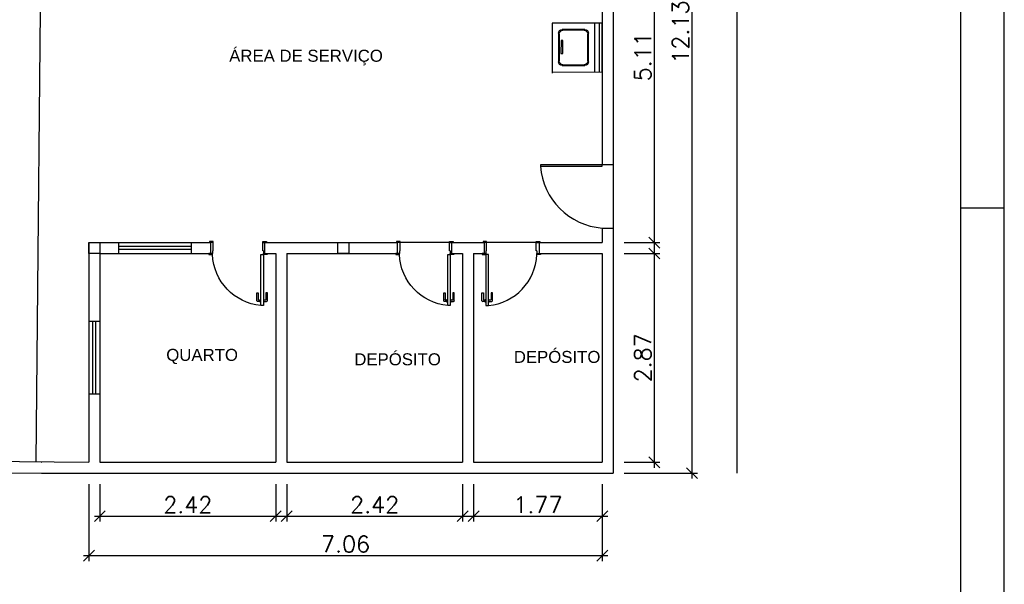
# Model space of a CAD drawing. Header units: millimetres. Extents: x 26 to 1362, y 24 to 358.
# Tile 37 of 256: x 143.02 to 156.56, y 294.51 to 302.27. Entities that reach past the tile are written whole.
import ezdxf

# ---------------------------------------------------------------- set-up
doc = ezdxf.new("R2010")
doc.units = ezdxf.units.MM
doc.linetypes.add('CONTINU', pattern=[0])
doc.linetypes.add('HIDDEN2', pattern=[4.7625, 3.175, -1.5875])
for name, color, linetype in [('01', 1, 'Continuous'), ('A102', 2, 'Continuous'), ('ARQ-ALVENARIA', 4, 'Continuous'), ('ARQ-COTAS', 30, 'Continuous'), ('ARQ-ESQ-01', 1, 'Continuous'), ('ARQ-TEXTO3', 3, 'Continuous'), ('EXISTENTE', 7, 'Continuous'), ('MOVEIS', 41, 'Continuous')]:
    doc.layers.add(name, color=color, linetype=linetype)
doc.styles.add('arial', font='arial.ttf')
doc.styles.add('ROMANS', font='romans.shx')
doc.dimstyles.new('1-150', dxfattribs={"dimscale": 1.5, "dimtxt": 0.15, "dimasz": 0.1, "dimexe": 0.05, "dimexo": 0.1, "dimgap": 0.03, "dimtad": 1, "dimzin": 5, "dimdsep": 46, "dimtxsty": 'ROMANS', "dimblk": 'OBLIQUE', "dimcen": 0, "dimdle": 0.05, "dimclrd": 256, "dimclre": 256, "dimclrt": 2, "dimadec": 0, "dimazin": 0, "dimtfac": 1, "dimtofl": 0, "dimtmove": 2, "dimatfit": 3, "dimfxl": 0.04, "dimtolj": 1, "dimtzin": 1, "dimarcsym": 0})

# ---------------------------------------------------------------- blocks, each defined once
blk = doc.blocks.new('PORTA 70')
at = {"layer": '01'}
blk.add_lwpolyline([(98.711, -25.709), (98.011, -25.709), (98.011, -25.744), (98.711, -25.744), (98.711, -25.709)], dxfattribs=at)
at = {"layer": 'ARQ-ESQ-01'}
for p, q in [((97.846, -25.054), (97.846, -25.019)), ((97.846, -25.054), (97.846, -25.019)), ((97.961, -25.044), (97.961, -25.054)), ((97.961, -25.044), (97.996, -25.044)), ((97.961, -25.044), (97.961, -25.054)), ((97.961, -25.044), (97.996, -25.044)), ((97.996, -25.044), (97.996, -25.019)), ((97.996, -25.044), (97.996, -25.019)), ((97.961, -25.054), (97.846, -25.054)), ((97.961, -25.054), (97.846, -25.054)), ((98.539, -25.653), (98.539, -25.673)), ((98.646, -25.653), (98.539, -25.653)), ((98.539, -25.653), (98.539, -25.673)), ((98.646, -25.653), (98.539, -25.653)), ((98.539, -25.673), (98.631, -25.673)), ((98.539, -25.673), (98.631, -25.673)), ((98.626, -25.702), (98.626, -25.708)), ((98.668, -25.702), (98.626, -25.702)), ((98.626, -25.702), (98.626, -25.708)), ((98.668, -25.702), (98.626, -25.702)), ((98.636, -25.678), (98.636, -25.702)), ((98.636, -25.678), (98.636, -25.702)), ((98.656, -25.702), (98.656, -25.663)), ((98.656, -25.702), (98.656, -25.663)), ((98.668, -25.708), (98.668, -25.702)), ((98.668, -25.708), (98.668, -25.702)), ((97.961, -25.734), (97.846, -25.734)), ((97.846, -25.734), (97.846, -25.769)), ((97.961, -25.734), (97.846, -25.734)), ((97.846, -25.734), (97.846, -25.769)), ((97.961, -25.734), (97.846, -25.734)), ((97.846, -25.734), (97.846, -25.769)), ((97.961, -25.734), (97.846, -25.734)), ((97.846, -25.734), (97.846, -25.769)), ((97.961, -25.744), (97.961, -25.734)), ((97.961, -25.744), (97.961, -25.734)), ((97.961, -25.744), (97.961, -25.734)), ((97.961, -25.744), (97.961, -25.734)), ((97.961, -25.744), (97.996, -25.744)), ((97.961, -25.744), (97.996, -25.744)), ((97.961, -25.744), (97.996, -25.744)), ((97.961, -25.744), (97.996, -25.744)), ((97.996, -25.744), (97.996, -25.769)), ((97.996, -25.744), (97.996, -25.769)), ((97.996, -25.744), (97.996, -25.769)), ((97.996, -25.744), (97.996, -25.769)), ((98.539, -25.798), (98.539, -25.778)), ((98.539, -25.778), (98.631, -25.778)), ((98.539, -25.798), (98.539, -25.778)), ((98.539, -25.778), (98.631, -25.778)), ((98.646, -25.798), (98.539, -25.798)), ((98.646, -25.798), (98.539, -25.798)), ((98.626, -25.75), (98.626, -25.743)), ((98.626, -25.75), (98.626, -25.743)), ((98.668, -25.75), (98.626, -25.75)), ((98.668, -25.75), (98.626, -25.75)), ((98.636, -25.773), (98.636, -25.75)), ((98.636, -25.773), (98.636, -25.75)), ((98.656, -25.75), (98.656, -25.788)), ((98.656, -25.75), (98.656, -25.788)), ((98.668, -25.743), (98.668, -25.75)), ((98.668, -25.743), (98.668, -25.75))]:
    blk.add_line(p, q, dxfattribs=at)
for points in [[(97.846, -25.054), (97.831, -25.054), (97.831, -25.004), (97.846, -25.004), (97.846, -25.019)], [(97.846, -25.054), (97.831, -25.054), (97.831, -25.004), (97.846, -25.004), (97.846, -25.019)], [(97.996, -25.019), (97.996, -24.994), (98.011, -24.994), (98.011, -25.044), (97.996, -25.044), (97.996, -25.044)], [(97.996, -25.019), (97.996, -24.994), (98.011, -24.994), (98.011, -25.044), (97.996, -25.044), (97.996, -25.044)], [(97.846, -25.734), (97.831, -25.734), (97.831, -25.784), (97.846, -25.784), (97.846, -25.769)], [(97.846, -25.734), (97.831, -25.734), (97.831, -25.784), (97.846, -25.784), (97.846, -25.769)], [(97.846, -25.734), (97.831, -25.734), (97.831, -25.784), (97.846, -25.784), (97.846, -25.769)], [(97.846, -25.734), (97.831, -25.734), (97.831, -25.784), (97.846, -25.784), (97.846, -25.769)], [(97.996, -25.769), (97.996, -25.794), (98.011, -25.794), (98.011, -25.744), (97.996, -25.744), (97.996, -25.744)], [(97.996, -25.769), (97.996, -25.794), (98.011, -25.794), (98.011, -25.744), (97.996, -25.744), (97.996, -25.744)], [(97.996, -25.769), (97.996, -25.794), (98.011, -25.794), (98.011, -25.744), (97.996, -25.744), (97.996, -25.744)], [(97.996, -25.769), (97.996, -25.794), (98.011, -25.794), (98.011, -25.744), (97.996, -25.744), (97.996, -25.744)]]:
    blk.add_lwpolyline(points, dxfattribs=at)
at = {"layer": 'ARQ-ESQ-01', "linetype": 'HIDDEN2'}
blk.add_arc((97.98, -25.778), 0.735, 5.4262, 87.5491, dxfattribs=at)
blk.add_arc((97.98, -25.778), 0.735, 5.4262, 87.5491, dxfattribs=at)
at = {"layer": 'ARQ-ESQ-01'}
for centre, radius, start, end in [((98.631, -25.678), 0.005, 0.0289, 90.0289), ((98.631, -25.678), 0.005, 0.0289, 90.0289), ((98.646, -25.663), 0.01, 0.0289, 90.0289), ((98.646, -25.663), 0.01, 0.0289, 90.0289), ((98.631, -25.773), 0.005, 270.0289, 0.0289), ((98.631, -25.773), 0.005, 270.0289, 0.0289), ((98.646, -25.788), 0.01, 270.0289, 0.0289), ((98.646, -25.788), 0.01, 270.0289, 0.0289)]:
    blk.add_arc(centre, radius, start, end, dxfattribs=at)
blk = doc.blocks.new('LAVADORA')
at = {"layer": 'EXISTENTE'}
for p, q in [((-0.336, -0.691), (-0.337, 0)), ((-0.337, 0), (0.337, 0)), ((0.337, 0), (0.337, -0.691)), ((0.337, -0.691), (-0.354, -0.691))]:
    blk.add_line(p, q, dxfattribs=at)
at = {"layer": 'EXISTENTE', "color": 1}
for p, q in [((-0.337, -0.04), (0.337, -0.04)), ((-0.337, -0.1), (0.337, -0.1)), ((-0.246, -0.551), (-0.247, -0.24)), ((-0.236, -0.541), (-0.237, -0.25)), ((-0.197, -0.19), (0.197, -0.19)), ((-0.187, -0.2), (0.187, -0.2)), ((0.237, -0.25), (0.237, -0.541)), ((0.247, -0.24), (0.247, -0.551)), ((-0.083, -0.568), (-0.083, -0.54)), ((-0.083, -0.54), (0.096, -0.54)), ((0.096, -0.54), (0.096, -0.565)), ((0.197, -0.601), (-0.196, -0.601)), ((0.187, -0.591), (-0.186, -0.591)), ((0.096, -0.565), (-0.083, -0.568))]:
    blk.add_line(p, q, dxfattribs=at)
for centre, start, end in [((-0.197, -0.24), 90, 180.1096), ((-0.187, -0.25), 90, 180.1096), ((0.187, -0.25), 0, 90), ((0.197, -0.24), 0, 90), ((-0.186, -0.541), 180.1096, 270), ((0.187, -0.541), 270, 0), ((-0.196, -0.551), 180.1096, 270), ((0.197, -0.551), 270, 0)]:
    blk.add_arc(centre, 0.05, start, end, dxfattribs=at)
blk = doc.blocks.new('Formato-A1M-LayOut')
at = {"color": 1}
for p, q in [((0.95, 0), (0.95, 0.594)), ((0.94, 0.297), (0.95, 0.297))]:
    blk.add_line(p, q, dxfattribs=at)
at = {"color": 5}
blk.add_line((0.94, 0.01), (0.94, 0.584), dxfattribs=at)
blk = doc.blocks.new('_Oblique')
at = {"color": 0, "linetype": 'ByBlock', "lineweight": -2}
blk.add_line((-0.5, -0.5), (0.5, 0.5), dxfattribs=at)
blk = doc.blocks.new('*D37')
at = {"layer": 'ARQ-COTAS', "lineweight": -2, "transparency": 16777216}
for p, q in [((152.264, 308.24), (152.264, 295.96)), ((151.331, 308.165), (152.339, 308.165)), ((151.331, 296.035), (152.339, 296.035))]:
    blk.add_line(p, q, dxfattribs=at)
at = {"layer": 'DEFPOINTS', "color": 0, "transparency": 16777216}
for p in [(151.181, 308.165), (151.181, 296.035), (152.264, 296.035)]:
    blk.add_point(p, dxfattribs=at)
at = {"layer": 'ARQ-COTAS', "lineweight": -2, "transparency": 16777216, "xscale": 0.15, "yscale": 0.15, "zscale": 0.15}
for p, rotation in [((152.264, 308.165), 90), ((152.264, 296.035), 270)]:
    blk.add_blockref('_Oblique', p, dxfattribs=dict(at, rotation=rotation))
at = {"layer": 'ARQ-COTAS', "color": 2, "transparency": 16777216, "insert": (152.107, 302.1), "char_height": 0.225, "attachment_point": 5, "rotation": 90, "style": 'ROMANS'}
blk.add_mtext('\\A1;12.13', dxfattribs=at)
blk = doc.blocks.new('*D38')
at = {"layer": 'ARQ-COTAS', "lineweight": -2, "transparency": 16777216}
for p, q in [((151.746, 299.13), (151.746, 296.11)), ((151.331, 299.055), (151.821, 299.055)), ((151.331, 296.185), (151.821, 296.185))]:
    blk.add_line(p, q, dxfattribs=at)
at = {"layer": 'DEFPOINTS', "color": 0, "transparency": 16777216}
for p in [(151.181, 299.055), (151.181, 296.185), (151.746, 296.185)]:
    blk.add_point(p, dxfattribs=at)
at = {"layer": 'ARQ-COTAS', "lineweight": -2, "transparency": 16777216, "xscale": 0.15, "yscale": 0.15, "zscale": 0.15}
for p, rotation in [((151.746, 299.055), 90), ((151.746, 296.185), 270)]:
    blk.add_blockref('_Oblique', p, dxfattribs=dict(at, rotation=rotation))
at = {"layer": 'ARQ-COTAS', "color": 2, "transparency": 16777216, "insert": (151.589, 297.62), "char_height": 0.225, "attachment_point": 5, "rotation": 90, "style": 'ROMANS'}
blk.add_mtext('\\A1;2.87', dxfattribs=at)
blk = doc.blocks.new('*D39')
at = {"layer": 'ARQ-COTAS', "lineweight": -2, "transparency": 16777216}
for p, q in [((151.331, 304.315), (151.821, 304.315)), ((151.746, 304.39), (151.746, 299.13)), ((151.331, 299.205), (151.821, 299.205))]:
    blk.add_line(p, q, dxfattribs=at)
at = {"layer": 'DEFPOINTS', "color": 0, "transparency": 16777216}
for p in [(151.181, 304.315), (151.181, 299.205), (151.746, 299.205)]:
    blk.add_point(p, dxfattribs=at)
at = {"layer": 'ARQ-COTAS', "lineweight": -2, "transparency": 16777216, "xscale": 0.15, "yscale": 0.15, "zscale": 0.15}
for p, rotation in [((151.746, 304.315), 90), ((151.746, 299.205), 270)]:
    blk.add_blockref('_Oblique', p, dxfattribs=dict(at, rotation=rotation))
at = {"layer": 'ARQ-COTAS', "color": 2, "transparency": 16777216, "insert": (151.589, 301.76), "char_height": 0.225, "attachment_point": 5, "rotation": 90, "style": 'ROMANS'}
blk.add_mtext('\\A1;5.11', dxfattribs=at)
blk = doc.blocks.new('*D42')
at = {"layer": 'ARQ-COTAS', "lineweight": -2, "transparency": 16777216}
for p, q in [((143.971, 295.885), (143.971, 294.827)), ((151.031, 295.885), (151.031, 294.827)), ((143.896, 294.902), (151.106, 294.902))]:
    blk.add_line(p, q, dxfattribs=at)
at = {"layer": 'DEFPOINTS', "color": 0, "transparency": 16777216}
for p in [(143.971, 296.035), (151.031, 296.035), (151.031, 294.902)]:
    blk.add_point(p, dxfattribs=at)
at = {"layer": 'ARQ-COTAS', "lineweight": -2, "transparency": 16777216, "xscale": 0.15, "yscale": 0.15, "zscale": 0.15, "rotation": 180}
blk.add_blockref('_Oblique', (143.971, 294.902), dxfattribs=at)
at = {"layer": 'ARQ-COTAS', "lineweight": -2, "transparency": 16777216, "xscale": 0.15, "yscale": 0.15, "zscale": 0.15}
blk.add_blockref('_Oblique', (151.031, 294.902), dxfattribs=at)
at = {"layer": 'ARQ-COTAS', "color": 2, "transparency": 16777216, "insert": (147.501, 295.059), "char_height": 0.225, "attachment_point": 5, "style": 'ROMANS'}
blk.add_mtext('\\A1;7.06', dxfattribs=at)
blk = doc.blocks.new('*D43')
at = {"layer": 'ARQ-COTAS', "lineweight": -2, "transparency": 16777216}
for p, q in [((144.121, 295.885), (144.121, 295.368)), ((146.541, 295.885), (146.541, 295.368)), ((144.046, 295.443), (146.616, 295.443))]:
    blk.add_line(p, q, dxfattribs=at)
at = {"layer": 'DEFPOINTS', "color": 0, "transparency": 16777216}
for p in [(144.121, 296.035), (146.541, 296.035), (146.541, 295.443)]:
    blk.add_point(p, dxfattribs=at)
at = {"layer": 'ARQ-COTAS', "lineweight": -2, "transparency": 16777216, "xscale": 0.15, "yscale": 0.15, "zscale": 0.15, "rotation": 180}
blk.add_blockref('_Oblique', (144.121, 295.443), dxfattribs=at)
at = {"layer": 'ARQ-COTAS', "lineweight": -2, "transparency": 16777216, "xscale": 0.15, "yscale": 0.15, "zscale": 0.15}
blk.add_blockref('_Oblique', (146.541, 295.443), dxfattribs=at)
at = {"layer": 'ARQ-COTAS', "color": 2, "transparency": 16777216, "insert": (145.331, 295.6), "char_height": 0.225, "attachment_point": 5, "style": 'ROMANS'}
blk.add_mtext('\\A1;2.42', dxfattribs=at)
blk = doc.blocks.new('*D44')
at = {"layer": 'ARQ-COTAS', "lineweight": -2, "transparency": 16777216}
for p, q in [((146.691, 295.885), (146.691, 295.368)), ((149.111, 295.885), (149.111, 295.368)), ((146.616, 295.443), (149.186, 295.443))]:
    blk.add_line(p, q, dxfattribs=at)
at = {"layer": 'DEFPOINTS', "color": 0, "transparency": 16777216}
for p in [(146.691, 296.035), (149.111, 296.035), (149.111, 295.443)]:
    blk.add_point(p, dxfattribs=at)
at = {"layer": 'ARQ-COTAS', "lineweight": -2, "transparency": 16777216, "xscale": 0.15, "yscale": 0.15, "zscale": 0.15, "rotation": 180}
blk.add_blockref('_Oblique', (146.691, 295.443), dxfattribs=at)
at = {"layer": 'ARQ-COTAS', "lineweight": -2, "transparency": 16777216, "xscale": 0.15, "yscale": 0.15, "zscale": 0.15}
blk.add_blockref('_Oblique', (149.111, 295.443), dxfattribs=at)
at = {"layer": 'ARQ-COTAS', "color": 2, "transparency": 16777216, "insert": (147.901, 295.6), "char_height": 0.225, "attachment_point": 5, "style": 'ROMANS'}
blk.add_mtext('\\A1;2.42', dxfattribs=at)
blk = doc.blocks.new('*D45')
at = {"layer": 'ARQ-COTAS', "lineweight": -2, "transparency": 16777216}
for p, q in [((149.261, 295.885), (149.261, 295.368)), ((151.031, 295.885), (151.031, 295.368)), ((149.186, 295.443), (151.106, 295.443))]:
    blk.add_line(p, q, dxfattribs=at)
at = {"layer": 'DEFPOINTS', "color": 0, "transparency": 16777216}
for p in [(149.261, 296.035), (151.031, 296.035), (151.031, 295.443)]:
    blk.add_point(p, dxfattribs=at)
at = {"layer": 'ARQ-COTAS', "lineweight": -2, "transparency": 16777216, "xscale": 0.15, "yscale": 0.15, "zscale": 0.15, "rotation": 180}
blk.add_blockref('_Oblique', (149.261, 295.443), dxfattribs=at)
at = {"layer": 'ARQ-COTAS', "lineweight": -2, "transparency": 16777216, "xscale": 0.15, "yscale": 0.15, "zscale": 0.15}
blk.add_blockref('_Oblique', (151.031, 295.443), dxfattribs=at)
at = {"layer": 'ARQ-COTAS', "color": 2, "transparency": 16777216, "insert": (150.146, 295.6), "char_height": 0.225, "attachment_point": 5, "style": 'ROMANS'}
blk.add_mtext('\\A1;1.77', dxfattribs=at)

msp = doc.modelspace()

# ---------------------------------------------------------------- linework, layer by layer
at = {"layer": '01'}
for points in [[(151.031, 300.2752), (150.181, 300.2752), (150.181, 300.2552), (151.031, 300.2552), (151.031, 300.2752)], [(144.381, 299.2052), (145.381, 299.2052)], [(144.381, 299.0552), (145.381, 299.0552)], [(143.971, 298.1202), (143.971, 297.1202)], [(144.121, 298.1202), (144.121, 297.1202)]]:
    msp.add_lwpolyline(points, dxfattribs=at)
msp.add_arc((151.0986, 300.3227), 0.92, 184.20793, 265.79207, dxfattribs=at)
at = {"layer": 'A102'}
for points in [[(143.321, 304.3152), (143.2419, 296.1924)], [(145.381, 299.1502), (144.381, 299.1502)], [(145.381, 299.1102), (144.381, 299.1102)], [(144.026, 297.1202), (144.026, 298.1202)], [(144.066, 297.1202), (144.066, 298.1202)]]:
    msp.add_lwpolyline(points, dxfattribs=at)
at = {"layer": 'ARQ-ALVENARIA'}
for points in [[(151.181, 308.1652), (151.181, 300.2752)], [(151.031, 304.3152), (151.031, 300.2752)], [(151.181, 300.2752), (151.031, 300.2752)], [(151.031, 299.4052), (151.031, 299.2052)], [(151.031, 299.4052), (151.031, 299.4052), (151.181, 299.4052)], [(151.181, 299.4052), (151.181, 296.0352)], [(143.971, 299.2052), (143.971, 298.1202)], [(143.971, 299.2052), (144.381, 299.2052)], [(144.381, 299.0552), (144.381, 299.2052)], [(145.381, 299.2052), (145.641, 299.2052)], [(145.381, 299.0552), (145.381, 299.2052)], [(145.641, 299.2052), (145.641, 299.0552)], [(146.391, 299.2052), (148.211, 299.2052)], [(146.391, 299.0552), (146.391, 299.0552), (146.391, 299.2052)], [(148.211, 299.2052), (148.211, 299.0552)], [(148.961, 299.2052), (149.411, 299.2052)], [(148.961, 299.0552), (148.961, 299.0552), (148.961, 299.2052)], [(149.411, 299.0552), (149.411, 299.0552), (149.411, 299.2052)], [(150.161, 299.2052), (151.031, 299.2052)], [(150.161, 299.2052), (150.161, 299.0552)], [(144.121, 299.0552), (144.121, 298.1202)], [(144.121, 299.0552), (144.381, 299.0552)], [(145.381, 299.0552), (145.641, 299.0552)], [(146.391, 299.0552), (146.541, 299.0552)], [(146.541, 299.0552), (146.541, 296.1852)], [(146.691, 299.0552), (148.211, 299.0552)], [(146.691, 299.0552), (146.691, 296.1852)], [(148.961, 299.0552), (149.111, 299.0552)], [(149.111, 299.0552), (149.111, 296.1852)], [(149.261, 299.0552), (149.261, 296.1852)], [(149.261, 299.0552), (149.411, 299.0552)], [(150.161, 299.0552), (151.031, 299.0552)], [(151.031, 299.0552), (151.031, 296.1852)], [(144.121, 298.1202), (143.971, 298.1202)], [(143.971, 297.1202), (143.971, 296.1853)], [(144.121, 297.1202), (143.971, 297.1202)], [(144.121, 297.1202), (144.121, 296.1852)], [(130.6226, 296.3152), (143.971, 296.1853)], [(130.621, 296.1652), (143.321, 296.0352)], [(143.321, 296.1852), (143.3218, 296.1852)], [(144.121, 296.1852), (146.541, 296.1852)], [(146.691, 296.1852), (149.111, 296.1852)], [(149.261, 296.1852), (151.031, 296.1852)], [(143.321, 296.0352), (151.181, 296.0352)]]:
    msp.add_lwpolyline(points, dxfattribs=at)
for points in [[(144.121, 299.0552), (143.971, 299.0552), (143.971, 299.2052), (144.121, 299.2052)], [(147.546, 299.0552), (147.396, 299.0552), (147.396, 299.2052), (147.546, 299.2052)]]:
    msp.add_lwpolyline(points, close=True, dxfattribs=at)
at = {"layer": 'ARQ-ESQ-01'}
for points in [[(152.881, 308.1652), (152.881, 296.0352)], [(151.181, 300.2752), (151.181, 299.4052)], [(148.9585, 299.2052), (148.2085, 299.2052)], [(150.161, 299.2052), (149.411, 299.2052)]]:
    msp.add_lwpolyline(points, dxfattribs=at)

# ---------------------------------------------------------------- block references
at = {"xscale": 60, "yscale": 60, "zscale": 60}
msp.add_blockref('Formato-A1M-LayOut', (99.5601, 281.8632), dxfattribs=at)
at = {"layer": '01', "xscale": -1, "rotation": 90}
for p in [(120.6272, 397.0513), (123.1972, 397.0513)]:
    msp.add_blockref('PORTA 70', p, dxfattribs=at)
at = {"layer": '01', "rotation": 270}
msp.add_blockref('PORTA 70', (175.1749, 397.0513), dxfattribs=at)
at = {"layer": 'MOVEIS', "xscale": -1, "rotation": 270}
msp.add_blockref('LAVADORA', (151.031, 301.8869), dxfattribs=at)

# ---------------------------------------------------------------- texts
at = {"layer": 'ARQ-TEXTO3', "linetype": 'CONTINU', "style": 'arial'}
for s, p in [('ÁREA DE SERVIÇO', (145.9003, 301.6916)), ('DEPÓSITO', (149.8143, 297.5507)), ('QUARTO', (145.035, 297.5787)), ('DEPÓSITO', (147.6205, 297.5178))]:
    msp.add_text(s, height=0.165, dxfattribs=at).set_placement(p)

# ---------------------------------------------------------------- dimensions: what is measured, and where the dimension line sits
at = {"layer": 'ARQ-COTAS'}
for base, p1, p2, picture, middle in [((152.2641, 296.0352), (151.181, 308.1652), (151.181, 296.0352), '*D37', (152.1066, 302.1002)), ((151.7464, 299.2052), (151.181, 304.3152), (151.181, 299.2052), '*D39', (151.5889, 301.7602)), ((151.7464, 296.1852), (151.181, 299.0552), (151.181, 296.1852), '*D38', (151.5889, 297.6202))]:
    dim = msp.add_linear_dim(base=base, p1=p1, p2=p2, angle=270, dimstyle='1-150', dxfattribs=at)
    dim.commit()
    dim.dimension.update_dxf_attribs({"geometry": picture, "text_midpoint": middle})
for base, p1, p2, picture, middle in [((151.031, 294.9019), (143.971, 296.0352), (151.031, 296.0352), '*D42', (147.501, 295.0594)), ((146.541, 295.4429), (144.121, 296.0352), (146.541, 296.0352), '*D43', (145.331, 295.6004)), ((149.111, 295.4429), (146.691, 296.0352), (149.111, 296.0352), '*D44', (147.901, 295.6004)), ((151.031, 295.4429), (149.261, 296.0352), (151.031, 296.0352), '*D45', (150.146, 295.6004))]:
    dim = msp.add_linear_dim(base=base, p1=p1, p2=p2, dimstyle='1-150', dxfattribs=at)
    dim.commit()
    dim.dimension.update_dxf_attribs({"geometry": picture, "text_midpoint": middle})

doc.saveas('drawing.dxf')
